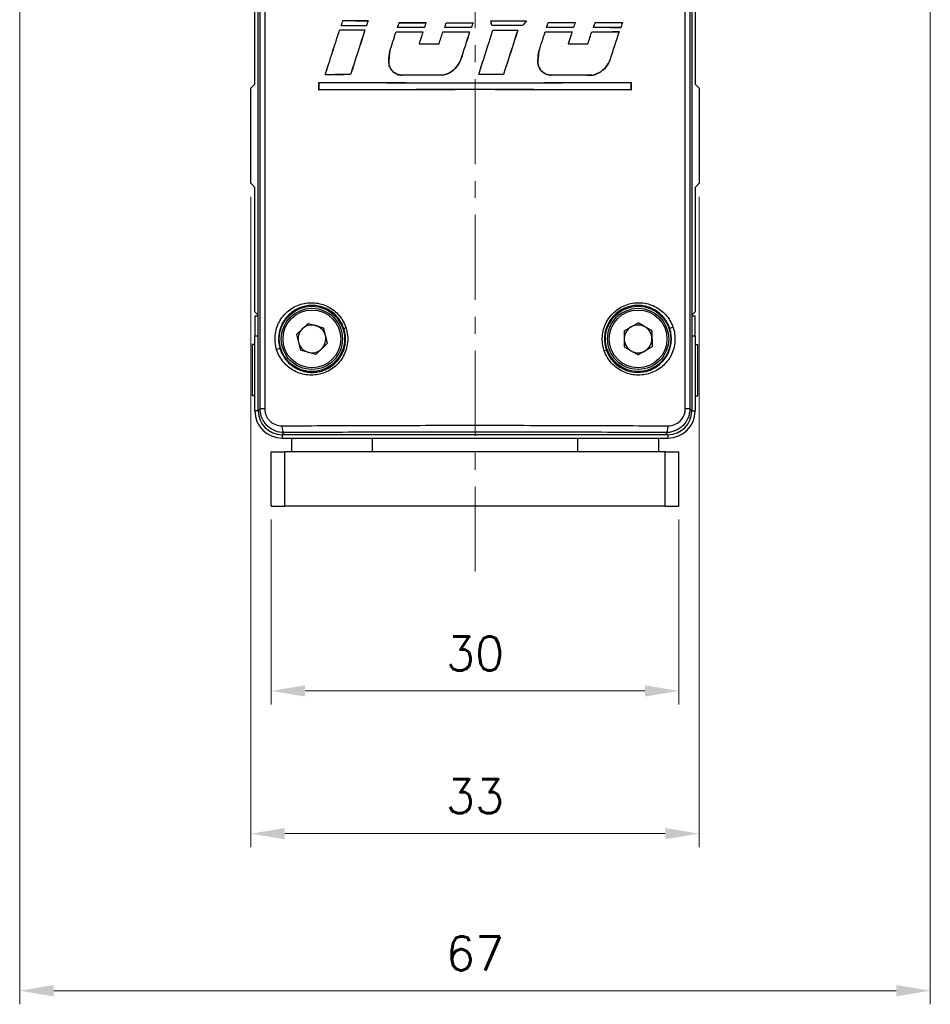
# Model space of a CAD drawing. Header units: inches. Extents: x 0 to 5766, y -2164 to 1330.
# Tile 146 of 210: x 4466 to 4533, y -635 to -563. Entities that reach past the tile are written whole.
import ezdxf

# ---------------------------------------------------------------- set-up
doc = ezdxf.new("R2010")
doc.units = ezdxf.units.IN
doc.header["$MEASUREMENT"] = 0
doc.linetypes.add('CENTER', pattern=[2, 1.25, -0.25, 0.25, -0.25])
for name, color, linetype, lineweight in [('AM_5', 3, 'Continuous', 15), ('AM_7', 4, 'CENTER', 15), ('可見 (ISO)', 7, 'Continuous', 25), ('窄部可見 (ISO)', 7, 'Continuous', 25)]:
    doc.layers.add(name, color=color, linetype=linetype, lineweight=lineweight)
doc.styles.add('尺寸標註', font='romans.shx', dxfattribs={"bigfont": 'CHINESET.SHX'})
doc.dimstyles.new('CNS1$0', dxfattribs={"dimtxt": 2.5, "dimasz": 2.5, "dimexe": 1, "dimexo": 1, "dimgap": 1.5, "dimtad": 1, "dimtoh": 1, "dimdec": 1, "dimdsep": 46, "dimtxsty": '尺寸標註', "dimcen": 0, "dimclrd": 2, "dimclre": 2, "dimclrt": 1, "dimadec": 0, "dimazin": 2, "dimtp": 0.1, "dimtm": 0.1, "dimtfac": 0.71, "dimtdec": 1, "dimtmove": 0, "dimatfit": 0, "dimfxl": 0, "dimlwd": 13, "dimlwe": 13, "dimarcsym": 0})

# ---------------------------------------------------------------- blocks, each defined once
blk = doc.blocks.new('*D456')
at = {"layer": 'AM_5', "color": 2, "lineweight": 13}
for p, q in [((4484.47, -599.598), (4484.47, -613.206)), ((4514.47, -599.598), (4514.47, -613.206)), ((4486.97, -612.206), (4511.97, -612.206))]:
    blk.add_line(p, q, dxfattribs=at)
at = {"layer": 'AM_5', "color": 2}
for points in [[(4486.97, -611.789), (4486.97, -612.623), (4484.47, -612.206)], [(4511.97, -611.789), (4511.97, -612.623), (4514.47, -612.206)]]:
    blk.add_solid(points, dxfattribs=at)
at = {"layer": 'Defpoints', "color": 0}
for p in [(4484.47, -598.598), (4514.47, -598.598), (4514.47, -612.206)]:
    blk.add_point(p, dxfattribs=at)
at = {"layer": 'AM_5', "color": 1, "insert": (4499.47, -609.456), "char_height": 2.5, "attachment_point": 5, "style": '尺寸標註'}
blk.add_mtext('30', dxfattribs=at)
blk = doc.blocks.new('*D457')
at = {"layer": 'AM_5', "color": 2, "lineweight": 13}
for p, q in [((4482.97, -575.848), (4482.97, -623.708)), ((4515.97, -575.848), (4515.97, -623.708)), ((4485.47, -622.708), (4513.47, -622.708))]:
    blk.add_line(p, q, dxfattribs=at)
at = {"layer": 'AM_5', "color": 2}
for points in [[(4485.47, -622.292), (4485.47, -623.125), (4482.97, -622.708)], [(4513.47, -622.292), (4513.47, -623.125), (4515.97, -622.708)]]:
    blk.add_solid(points, dxfattribs=at)
at = {"layer": 'Defpoints', "color": 0}
for p in [(4482.97, -574.848), (4515.97, -574.848), (4515.97, -622.708)]:
    blk.add_point(p, dxfattribs=at)
at = {"layer": 'AM_5', "color": 1, "insert": (4499.47, -619.958), "char_height": 2.5, "attachment_point": 5, "style": '尺寸標註'}
blk.add_mtext('33', dxfattribs=at)
blk = doc.blocks.new('*D458')
at = {"layer": 'AM_5', "color": 2, "lineweight": 13}
for p, q in [((4465.97, -529.598), (4465.97, -635.27)), ((4532.97, -529.598), (4532.97, -635.27)), ((4468.47, -634.27), (4530.47, -634.27))]:
    blk.add_line(p, q, dxfattribs=at)
at = {"layer": 'AM_5', "color": 2}
for points in [[(4468.47, -633.853), (4468.47, -634.686), (4465.97, -634.27)], [(4530.47, -633.853), (4530.47, -634.686), (4532.97, -634.27)]]:
    blk.add_solid(points, dxfattribs=at)
at = {"layer": 'Defpoints', "color": 0}
for p in [(4465.97, -528.598), (4532.97, -528.598), (4532.97, -634.27)]:
    blk.add_point(p, dxfattribs=at)
at = {"layer": 'AM_5', "color": 1, "insert": (4499.47, -631.52), "char_height": 2.5, "attachment_point": 5, "style": '尺寸標註'}
blk.add_mtext('67', dxfattribs=at)

msp = doc.modelspace()

# ---------------------------------------------------------------- linework, layer by layer
at = {"layer": 'AM_7', "ltscale": 5}
msp.add_line((4499.47, -497.177), (4499.47, -603.708), dxfattribs=at)
at = {"layer": '可見 (ISO)'}
for p, q in [((4483.52, -591.598), (4483.52, -534.148)), ((4515.42, -534.148), (4515.42, -591.598)), ((4483.27, -567.548), (4483.27, -541.22)), ((4515.67, -541.22), (4515.67, -567.548)), ((4489.752, -562.871), (4489.755, -562.874)), ((4491.605, -562.877), (4491.6, -562.88)), ((4493.884, -563.02), (4493.886, -563.024)), ((4495.861, -563.024), (4495.856, -563.027)), ((4497.353, -563.025), (4497.355, -563.029)), ((4499.323, -563.026), (4499.318, -563.03)), ((4500.634, -562.888), (4500.638, -562.892)), ((4503.261, -562.886), (4503.254, -562.89)), ((4504.849, -563.021), (4504.852, -563.024)), ((4506.837, -563.016), (4506.832, -563.019)), ((4508.308, -563.011), (4508.31, -563.015)), ((4510.32, -563.003), (4510.315, -563.007)), ((4489.513, -563.549), (4489.516, -563.552)), ((4489.627, -563.254), (4489.632, -563.251)), ((4491.371, -563.555), (4491.367, -563.559)), ((4491.485, -563.248), (4491.482, -563.244)), ((4493.663, -563.699), (4493.665, -563.702)), ((4493.767, -563.379), (4493.772, -563.376)), ((4495.641, -563.703), (4495.636, -563.706)), ((4495.747, -563.375), (4495.744, -563.372)), ((4497.106, -563.704), (4497.108, -563.708)), ((4497.24, -563.374), (4497.244, -563.37)), ((4499.076, -563.705), (4499.071, -563.709)), ((4499.21, -563.373), (4499.208, -563.369)), ((4500.705, -563.236), (4500.708, -563.232)), ((4500.791, -563.568), (4500.794, -563.571)), ((4502.621, -563.566), (4502.616, -563.57)), ((4502.971, -563.238), (4502.969, -563.234)), ((4504.629, -563.7), (4504.631, -563.704)), ((4504.733, -563.378), (4504.738, -563.375)), ((4506.616, -563.696), (4506.611, -563.699)), ((4506.717, -563.383), (4506.715, -563.379)), ((4508.062, -563.691), (4508.064, -563.695)), ((4508.186, -563.387), (4508.191, -563.384)), ((4510.071, -563.684), (4510.066, -563.687)), ((4510.192, -563.395), (4510.189, -563.391)), ((4493.204, -565.122), (4493.207, -565.123)), ((4495.356, -564.581), (4495.351, -564.585)), ((4496.82, -564.583), (4496.823, -564.587)), ((4504.172, -565.123), (4504.176, -565.123)), ((4506.329, -564.575), (4506.324, -564.579)), ((4507.777, -564.571), (4507.779, -564.575)), ((4493.128, -565.783), (4493.132, -565.783)), ((4498.406, -565.788), (4498.403, -565.787)), ((4504.097, -565.783), (4504.101, -565.784)), ((4509.389, -565.794), (4509.386, -565.793)), ((4488.444, -566.857), (4488.449, -566.854)), ((4490.315, -566.85), (4490.313, -566.847)), ((4497.106, -566.889), (4497.106, -566.885)), ((4499.741, -566.834), (4499.746, -566.83)), ((4501.569, -566.835), (4501.566, -566.831)), ((4508.072, -566.902), (4508.072, -566.898)), ((4482.97, -567.848), (4483.27, -567.548)), ((4482.97, -574.848), (4482.97, -567.848)), ((4487.983, -567.419), (4487.987, -567.422)), ((4487.983, -567.98), (4487.983, -567.419)), ((4487.983, -567.98), (4487.987, -567.977)), ((4487.987, -567.422), (4487.987, -567.977)), ((4510.956, -567.419), (4510.953, -567.422)), ((4510.953, -567.977), (4510.953, -567.422)), ((4510.956, -567.98), (4510.953, -567.977)), ((4510.956, -567.419), (4510.956, -567.98)), ((4515.67, -567.548), (4515.97, -567.848)), ((4515.97, -567.848), (4515.97, -574.848)), ((4483.27, -575.148), (4482.97, -574.848)), ((4483.27, -584.298), (4483.27, -575.148)), ((4515.97, -574.848), (4515.67, -575.148)), ((4515.67, -575.148), (4515.67, -584.298)), ((4483.52, -584.548), (4483.27, -584.298)), ((4483.27, -584.598), (4483.27, -586.098)), ((4483.27, -584.598), (4483.52, -584.598)), ((4485.37, -584.598), (4485.37, -584.598)), ((4485.699, -584.598), (4485.699, -584.598)), ((4515.67, -584.298), (4515.42, -584.548)), ((4515.42, -584.598), (4515.67, -584.598)), ((4515.67, -586.098), (4515.67, -584.598)), ((4486.334, -585.974), (4487.183, -585.153)), ((4487.183, -585.153), (4488.318, -585.477)), ((4488.605, -586.622), (4488.318, -585.477)), ((4510.446, -585.709), (4511.468, -585.117)), ((4512.491, -585.706), (4511.468, -585.117)), ((4483.27, -591.598), (4483.27, -586.098)), ((4486.334, -585.974), (4486.621, -587.119)), ((4510.446, -585.709), (4510.448, -586.89)), ((4512.491, -585.706), (4512.493, -586.887)), ((4515.67, -586.098), (4515.67, -591.598)), ((4483.07, -586.698), (4483.07, -590.498)), ((4483.27, -586.698), (4483.07, -586.698)), ((4487.757, -587.443), (4488.605, -586.622)), ((4510.448, -586.89), (4511.471, -587.479)), ((4512.493, -586.887), (4511.471, -587.479)), ((4515.67, -586.698), (4515.87, -586.698)), ((4515.87, -590.498), (4515.87, -586.698)), ((4487.757, -587.443), (4486.621, -587.119)), ((4483.27, -590.498), (4483.07, -590.498)), ((4515.67, -590.498), (4515.87, -590.498)), ((4513.67, -593.348), (4485.269, -593.348)), ((4485.27, -593.598), (4513.67, -593.598)), ((4485.97, -593.598), (4485.97, -594.598)), ((4491.92, -594.598), (4491.92, -593.598)), ((4507.02, -593.598), (4507.02, -594.598)), ((4512.97, -593.598), (4512.97, -594.598)), ((4484.47, -594.598), (4485.47, -594.598)), ((4484.47, -598.598), (4484.47, -594.598)), ((4513.47, -594.598), (4485.47, -594.598)), ((4513.47, -594.598), (4514.47, -594.598)), ((4514.47, -598.598), (4514.47, -594.598)), ((4484.47, -598.598), (4485.47, -598.598)), ((4513.47, -598.598), (4485.47, -598.598)), ((4513.47, -598.598), (4514.47, -598.598))]:
    msp.add_line(p, q, dxfattribs=at)
for centre, radius in [((4487.47, -586.298), 2.4), ((4487.47, -586.298), 2.25), ((4511.47, -586.298), 2.4), ((4511.47, -586.298), 2.25)]:
    msp.add_circle(centre, radius, dxfattribs=at)
for centre, radius, start, end in [((4486.97, -582.098), 2.25, 304.43839, 304.44342), ((4486.97, -582.098), 2.5, 308.24153, 308.24221), ((4511.97, -582.098), 2.5, 231.75781, 231.75846), ((4511.97, -582.098), 2.25, 290.5104, 290.51128), ((4487.47, -586.298), 1.022, 74.07118, 134.07118), ((4487.47, -586.298), 1.022, 14.07118, 74.07118), ((4511.47, -586.298), 1.022, 120.0782, 180.0782), ((4511.47, -586.298), 1.022, 60.0782, 120.0782), ((4511.47, -586.298), 1.022, 0.0782, 60.0782), ((4487.47, -586.298), 1.022, 134.07118, 194.07118), ((4487.47, -586.298), 1.022, 314.07118, 14.07118), ((4487.47, -586.298), 1.022, 194.07118, 254.07118), ((4511.47, -586.298), 1.022, 180.0782, 240.0782), ((4511.47, -586.298), 1.022, 300.0782, 0.0782), ((4487.47, -586.298), 1.022, 254.07118, 314.07118), ((4511.47, -586.298), 1.022, 240.0782, 300.0782), ((4485.27, -591.598), 2, 180, 270), ((4513.67, -591.598), 2, 270, 0)]:
    msp.add_arc(centre, radius, start, end, dxfattribs=at)
for centre, major_axis, ratio, start_param, end_param in [((4499.469, -530.41), (45.742, 140.956), 0.005388, 4.478967, 4.481765), ((4499.469, -530.409), (45.943, 141.575), 0.005388, 4.480032, 4.482765), ((4499.47, -562.09), (45.744, 0), 0.017452, 4.498325, 4.539593), ((4499.47, -562.09), (-45.944, 0), 0.017452, 1.357737, 1.398653), ((4499.471, -541.193), (45.946, 141.587), 0.005388, 1.726322, 1.728923), ((4499.471, -541.193), (45.747, 140.973), 0.005388, 1.726977, 1.72964), ((4499.47, -543.245), (45.743, 140.96), 0.005388, 4.57081, 4.573382), ((4499.47, -543.245), (45.943, 141.577), 0.005388, 4.571463, 4.573973), ((4499.47, -562.228), (45.743, 0), 0.017452, 4.589963, 4.63341), ((4499.47, -562.228), (-45.943, 0), 0.017452, 1.448962, 1.492057), ((4499.47, -554.484), (45.943, 141.577), 0.005388, 1.632922, 1.635362), ((4499.469, -554.485), (45.742, 140.956), 0.005388, 1.633159, 1.63566), ((4499.47, -553.919), (45.747, 140.972), 0.005388, 4.647018, 4.649495), ((4499.47, -553.92), (45.945, 141.582), 0.005388, 4.647338, 4.649755), ((4499.47, -562.228), (45.743, 0), 0.017452, 4.666094, 4.709179), ((4499.47, -562.228), (-45.943, 0), 0.017452, 1.524759, 1.567496), ((4499.47, -565.16), (45.944, 141.578), 0.005388, 1.557495, 1.559895), ((4499.47, -565.16), (45.743, 140.96), 0.005388, 1.557405, 1.559865), ((4499.47, -562.09), (45.743, 0), 0.017452, 4.73784, 4.795367), ((4499.47, -561.194), (45.738, -222.221), 0.003518, 1.560883, 1.562445), ((4499.47, -562.09), (-45.943, 0), 0.017452, 1.59623, 1.65325), ((4499.469, -561.192), (45.962, -223.309), 0.00352, 1.560934, 1.562457), ((4499.47, -568.742), (45.946, 55.808), 0.011094, 1.47488, 1.48109), ((4501.001, -568.706), (-71.317, -86.598), 0.017452, 4.659508, 4.663578), ((4499.469, -577.026), (45.747, 140.973), 0.005388, 4.811103, 4.813651), ((4499.469, -577.025), (45.946, 141.586), 0.005388, 4.810702, 4.813189), ((4499.47, -562.228), (45.743, 0), 0.017452, 4.830263, 4.87415), ((4499.47, -562.228), (-45.943, 0), 0.017452, 1.68821, 1.731739), ((4499.47, -588.264), (45.944, 141.578), 0.005388, 1.393277, 1.395861), ((4499.469, -588.266), (45.746, 140.968), 0.005388, 1.392452, 1.395099), ((4499.469, -587.702), (45.746, 140.968), 0.005388, 4.887488, 4.890199), ((4499.472, -587.694), (45.938, 141.56), 0.005387, 4.886722, 4.889371), ((4499.47, -562.228), (45.744, 0), 0.017452, 4.906822, 4.951859), ((4499.47, -562.228), (-45.944, 0), 0.017452, 1.76443, 1.809093), ((4499.47, -598.939), (45.943, 141.575), 0.005388, 1.315939, 1.318746), ((4499.469, -598.942), (45.745, 140.965), 0.005388, 1.314755, 1.317628), ((4499.47, -530.054), (-45.744, -142.233), 0.005344, 1.310785, 1.334792), ((4499.47, -530.054), (-45.944, -142.854), 0.005344, 1.311977, 1.335821), ((4499.47, -562.77), (45.744, 0), 0.017452, 4.492968, 4.534412), ((4499.47, -562.77), (-45.944, 0), 0.017452, 1.352404, 1.393495), ((4499.47, -564.034), (-45.744, 0), 0.017452, 4.887848, 4.92925), ((4499.47, -564.034), (45.944, 0), 0.017452, 1.745541, 1.786589), ((4507.058, -541.582), (144.238, 448.348), 0.017452, 1.625447, 1.63279), ((4507.02, -541.587), (-143.559, -446.239), 0.017452, 4.767252, 4.774645), ((4491.495, -543.497), (144.878, 450.339), 0.017452, 4.669968, 4.673131), ((4491.46, -543.494), (-145.55, -452.428), 0.017452, 1.528587, 1.531729), ((4499.47, -562.907), (45.743, 0), 0.017452, 4.585094, 4.628584), ((4499.47, -562.907), (-45.943, 0), 0.017452, 1.444115, 1.487251), ((4499.47, -564.171), (-45.743, 0), 0.017452, 4.793869, 4.837387), ((4499.47, -564.171), (45.943, 0), 0.017452, 1.651976, 1.695141), ((4507.405, -554.525), (147.931, 455.72), 0.017452, 1.596609, 1.598538), ((4507.37, -554.525), (-147.28, -453.713), 0.017452, 4.738283, 4.740219), ((4491.548, -553.889), (147.149, 453.311), 0.017452, 4.694461, 4.6964), ((4491.513, -553.888), (-147.801, -455.32), 0.017452, 1.552964, 1.554894), ((4499.47, -562.907), (45.743, 0), 0.017452, 4.660689, 4.703778), ((4499.47, -562.907), (-45.943, 0), 0.017452, 1.519377, 1.562119), ((4499.47, -564.171), (-45.743, 0), 0.017452, 4.718059, 4.761162), ((4499.47, -564.171), (45.943, 0), 0.017452, 1.576497, 1.619252), ((4507.612, -565.089), (150.083, 466.516), 0.017452, 1.573454, 1.577908), ((4507.576, -565.089), (-149.429, -464.485), 0.017452, 4.715026, 4.71951), ((4491.363, -565.069), (149.428, 464.48), 0.017452, 4.714204, 4.721236), ((4491.328, -565.069), (-150.081, -466.511), 0.017452, 1.572635, 1.579622), ((4499.47, -564.034), (-45.743, 0), 0.017452, 4.635776, 4.685375), ((4499.47, -564.034), (45.943, 0), 0.017452, 1.494553, 1.543838), ((4499.47, -562.77), (45.743, 0), 0.017452, 4.741284, 4.78134), ((4499.47, -562.77), (-45.943, 0), 0.017452, 1.599621, 1.639342), ((4507.56, -575.909), (148.924, 462.915), 0.017452, 1.549753, 1.556801), ((4507.524, -575.908), (-148.266, -460.869), 0.017452, 4.691221, 4.698315), ((4491.49, -577.054), (147.806, 459.439), 0.017452, 4.743975, 4.747071), ((4491.454, -577.054), (-148.467, -461.493), 0.017452, 1.602266, 1.605344), ((4499.47, -562.907), (45.743, 0), 0.017452, 4.825414, 4.869249), ((4499.47, -562.907), (-45.943, 0), 0.017452, 1.683384, 1.72686), ((4499.47, -564.171), (-45.743, 0), 0.017452, 4.553276, 4.597064), ((4499.47, -564.171), (45.943, 0), 0.017452, 1.412438, 1.45587), ((4507.333, -587.63), (143.043, 440.663), 0.017452, 1.522128, 1.524128), ((4507.299, -587.625), (-142.369, -438.584), 0.017452, 4.663468, 4.665477), ((4492.022, -587.029), (142.673, 439.523), 0.017452, 4.769172, 4.771177), ((4491.983, -587.034), (-143.347, -441.598), 0.017452, 1.627343, 1.629338), ((4499.47, -562.907), (45.744, 0), 0.017452, 4.901339, 4.946269), ((4499.47, -562.907), (-45.944, 0), 0.017452, 1.758971, 1.803529), ((4499.47, -564.171), (-45.744, 0), 0.017452, 4.475792, 4.520667), ((4499.47, -564.171), (45.944, 0), 0.017452, 1.335307, 1.379812), ((4507.495, -597.36), (138.388, 430.163), 0.017452, 1.498052, 1.502962), ((4507.462, -597.344), (-137.684, -427.975), 0.017452, 4.639273, 4.644219), ((4499.47, -563.786), (-45.943, 0), 0.017452, 1.48103, 1.513152), ((4499.47, -563.786), (45.743, 0), 0.017452, 4.622335, 4.654437), ((4499.47, -563.786), (-45.944, 0), 0.017452, 1.720553, 1.752668), ((4499.47, -563.786), (45.744, 0), 0.017452, 4.862913, 4.895007), ((4499.47, -567.632), (-45.744, 0), 0.017452, 4.913878, 4.955821), ((4499.47, -567.632), (45.944, 0), 0.017452, 1.771454, 1.813036), ((4499.47, -567.686), (45.943, 0), 0.017452, 1.622277, 1.687601), ((4499.47, -567.686), (-45.743, 0), 0.017452, 4.764087, 4.829706), ((4499.47, -567.632), (-45.743, 0), 0.017452, 4.666489, 4.706462), ((4499.47, -567.632), (45.943, 0), 0.017452, 1.525152, 1.564791), ((4499.47, -567.686), (45.944, 0), 0.017452, 1.382444, 1.448358), ((4499.47, -567.686), (-45.744, 0), 0.017452, 4.523196, 4.589413), ((4499.47, -566.646), (45.743, 0), 0.017452, 4.45856, 4.966217), ((4499.47, -568.753), (-45.743, 0), 0.017452, 4.45856, 4.966217), ((4499.47, -566.646), (-45.95, 0), 0.017455, 1.318216, 1.823376), ((4499.47, -568.753), (45.95, 0), 0.017455, 1.318216, 1.823376), ((4485.27, -591.598), (1.238, 1.238), 0.999695, 2.356347, 3.926839), ((4513.669, -591.598), (-1.238, 1.238), 0.999695, 2.356347, 3.926839)]:
    msp.add_ellipse(centre, major_axis=major_axis, ratio=ratio, start_param=start_param, end_param=end_param, dxfattribs=at)
for points in [[(4493.128, -565.783), (4493.142, -565.564), (4493.168, -565.343), (4493.204, -565.122)], [(4493.207, -565.123), (4493.171, -565.344), (4493.145, -565.565), (4493.132, -565.783)], [(4504.097, -565.783), (4504.111, -565.565), (4504.136, -565.344), (4504.172, -565.123)], [(4504.176, -565.123), (4504.14, -565.344), (4504.114, -565.565), (4504.101, -565.784)]]:
    msp.add_open_spline(points, degree=3, dxfattribs=at)
for points, knots in [([(4493.128, -565.783), (4493.123, -565.824), (4493.121, -565.866), (4493.121, -566.03), (4493.146, -566.162), (4493.246, -566.406), (4493.322, -566.516), (4493.498, -566.692), (4493.609, -566.768), (4493.853, -566.869), (4493.986, -566.893), (4494.112, -566.893), (4494.114, -566.893), (4494.116, -566.893)], [-0.3106286, -0.3106286, -0.3106286, -0.3106286, -0.2985275, -0.2985275, -0.2612771, -0.2612771, -0.2240267, -0.2240267, -0.1865013, -0.1865013, -0.148976, -0.148976, -0.1484135, -0.1484135, -0.1484135, -0.1484135]), ([(4494.116, -566.889), (4494.114, -566.889), (4494.112, -566.889), (4493.986, -566.89), (4493.854, -566.865), (4493.611, -566.765), (4493.5, -566.689), (4493.325, -566.514), (4493.249, -566.404), (4493.149, -566.161), (4493.124, -566.03), (4493.124, -565.906), (4493.124, -565.866), (4493.127, -565.825), (4493.132, -565.783)], [0.4453362, 0.4453362, 0.4453362, 0.4453362, 0.4458977, 0.4458977, 0.4832863, 0.4832863, 0.520675, 0.520675, 0.5577925, 0.5577925, 0.59491, 0.59491, 0.59491, 0.6069789, 0.6069789, 0.6069789, 0.6069789]), ([(4497.106, -566.885), (4497.219, -566.862), (4497.332, -566.829), (4497.654, -566.695), (4497.85, -566.561), (4498.158, -566.252), (4498.292, -566.057), (4498.388, -565.824), (4498.396, -565.806), (4498.403, -565.787)], [-0.7547784, -0.7547784, -0.7547784, -0.7547784, -0.7217015, -0.7217015, -0.65609, -0.65609, -0.5905844, -0.5905844, -0.5849967, -0.5849967, -0.5849967, -0.5849967]), ([(4498.406, -565.788), (4498.399, -565.807), (4498.392, -565.825), (4498.295, -566.058), (4498.161, -566.254), (4497.852, -566.564), (4497.656, -566.698), (4497.333, -566.832), (4497.219, -566.866), (4497.106, -566.889)], [0.0600303, 0.0600303, 0.0600303, 0.0600303, 0.065637, 0.065637, 0.1312739, 0.1312739, 0.1970178, 0.1970178, 0.2301933, 0.2301933, 0.2301933, 0.2301933]), ([(4504.097, -565.783), (4504.092, -565.825), (4504.09, -565.866), (4504.09, -566.03), (4504.114, -566.162), (4504.215, -566.404), (4504.29, -566.515), (4504.465, -566.691), (4504.576, -566.767), (4504.819, -566.868), (4504.951, -566.893), (4505.077, -566.893), (4505.079, -566.893), (4505.081, -566.893)], [-0.3108484, -0.3108484, -0.3108484, -0.3108484, -0.2987826, -0.2987826, -0.2616698, -0.2616698, -0.224557, -0.224557, -0.187125, -0.187125, -0.1496929, -0.1496929, -0.1491299, -0.1491299, -0.1491299, -0.1491299]), ([(4505.081, -566.89), (4505.079, -566.89), (4505.077, -566.89), (4504.952, -566.89), (4504.82, -566.865), (4504.578, -566.764), (4504.467, -566.688), (4504.293, -566.513), (4504.218, -566.402), (4504.118, -566.161), (4504.093, -566.029), (4504.093, -565.906), (4504.093, -565.866), (4504.096, -565.825), (4504.101, -565.784)], [0.4462988, 0.4462988, 0.4462988, 0.4462988, 0.4468607, 0.4468607, 0.4841574, 0.4841574, 0.5214541, 0.5214541, 0.5584352, 0.5584352, 0.5954163, 0.5954163, 0.5954163, 0.6074502, 0.6074502, 0.6074502, 0.6074502]), ([(4508.072, -566.898), (4508.188, -566.876), (4508.303, -566.842), (4508.631, -566.707), (4508.829, -566.571), (4509.14, -566.259), (4509.275, -566.063), (4509.372, -565.83), (4509.379, -565.812), (4509.386, -565.793)], [-0.7666931, -0.7666931, -0.7666931, -0.7666931, -0.7323964, -0.7323964, -0.6649503, -0.6649503, -0.5987622, -0.5987622, -0.5932187, -0.5932187, -0.5932187, -0.5932187]), ([(4509.389, -565.794), (4509.382, -565.813), (4509.375, -565.831), (4509.278, -566.065), (4509.143, -566.261), (4508.831, -566.574), (4508.633, -566.71), (4508.304, -566.845), (4508.188, -566.879), (4508.072, -566.902)], [0.0607615, 0.0607615, 0.0607615, 0.0607615, 0.066323, 0.066323, 0.132646, 0.132646, 0.2002419, 0.2002419, 0.2346492, 0.2346492, 0.2346492, 0.2346492])]:
    msp.add_open_spline(points, degree=3, knots=knots, dxfattribs=at)
at = {"layer": '窄部可見 (ISO)'}
for p, q in [((4483.665, -591.453), (4483.665, -534.294)), ((4483.996, -534.294), (4483.996, -591.453)), ((4514.943, -591.453), (4514.943, -534.294)), ((4515.274, -534.294), (4515.274, -591.453)), ((4494.116, -566.893), (4494.116, -566.889)), ((4505.081, -566.893), (4505.081, -566.89)), ((4483.52, -586.098), (4483.27, -586.098)), ((4515.67, -586.098), (4515.42, -586.098)), ((4483.52, -591.598), (4483.27, -591.598)), ((4483.52, -591.598), (4483.665, -591.453)), ((4483.996, -591.453), (4483.665, -591.453)), ((4483.671, -591.598), (4483.671, -591.598)), ((4484.005, -591.598), (4484.005, -591.598)), ((4515.274, -591.453), (4514.943, -591.453)), ((4515.268, -591.598), (4515.268, -591.598)), ((4515.274, -591.453), (4515.42, -591.598)), ((4515.42, -591.598), (4515.67, -591.598)), ((4485.423, -593.195), (4485.269, -593.348)), ((4485.27, -593.348), (4485.27, -593.598)), ((4513.67, -593.348), (4513.517, -593.195)), ((4513.67, -593.189), (4513.67, -593.189)), ((4513.67, -593.348), (4513.67, -593.598)), ((4485.47, -598.598), (4485.47, -594.598)), ((4513.47, -598.598), (4513.47, -594.598))]:
    msp.add_line(p, q, dxfattribs=at)
for centre in [(4487.47, -586.298), (4511.47, -586.298)]:
    msp.add_circle(centre, 2.125, dxfattribs=at)
for centre, start, end in [((4486.97, -582.098), 301.59993, 301.60569), ((4511.97, -582.098), 287.67171, 287.67206)]:
    msp.add_arc(centre, 2.125, start, end, dxfattribs=at)
for centre, major_axis, ratio, start_param, end_param in [((4490.025, -585.505), (-0.191, -0.059), 0.062926, 4.911673, 6.265697), ((4513.973, -585.426), (-0.189, -0.065), 0.109215, 0.017558, 1.876428), ((4484.94, -587.09), (0.191, 0.059), 0.099527, 0.01754, 1.880288), ((4508.941, -587.171), (0.189, 0.065), 0.069409, 4.910151, 6.26569), ((4485.423, -592.695), (0.003, -0.5), 0.310429, 4.710619, 6.264825), ((4513.517, -592.695), (-0.003, -0.5), 0.310429, 0.01836, 1.572566)]:
    msp.add_ellipse(centre, major_axis=major_axis, ratio=ratio, start_param=start_param, end_param=end_param, dxfattribs=at)
for points, knots in [([(4484.876, -587.09), (4484.823, -586.921), (4484.787, -586.748), (4484.769, -586.571), (4484.751, -586.394), (4484.751, -586.214), (4484.768, -586.038), (4484.785, -585.861), (4484.82, -585.688), (4484.872, -585.519), (4484.924, -585.35), (4484.993, -585.185), (4485.077, -585.031), (4485.16, -584.877), (4485.259, -584.732), (4485.371, -584.597), (4485.483, -584.462), (4485.607, -584.341), (4485.74, -584.232), (4485.874, -584.124), (4486.021, -584.027), (4486.173, -583.946), (4486.324, -583.866), (4486.483, -583.8), (4486.647, -583.75), (4486.811, -583.7), (4486.982, -583.666), (4487.152, -583.648), (4487.322, -583.63), (4487.494, -583.629), (4487.666, -583.644), (4488.012, -583.675), (4488.346, -583.771), (4488.658, -583.931), (4488.814, -584.012), (4488.96, -584.106), (4489.097, -584.214), (4489.233, -584.323), (4489.361, -584.447), (4489.475, -584.581), (4489.589, -584.716), (4489.688, -584.86), (4489.774, -585.015), (4489.859, -585.169), (4489.93, -585.335), (4489.983, -585.505)], [0.016662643, 0.016662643, 0.016662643, 0.016662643, 0.017195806, 0.017195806, 0.017195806, 0.017729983, 0.017729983, 0.017729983, 0.018267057, 0.018267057, 0.018267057, 0.018804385, 0.018804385, 0.018804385, 0.019342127, 0.019342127, 0.019342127, 0.019880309, 0.019880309, 0.019880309, 0.02041893, 0.02041893, 0.02041893, 0.020957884, 0.020957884, 0.020957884, 0.021497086, 0.021497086, 0.021497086, 0.022036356, 0.022036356, 0.022036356, 0.023114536, 0.023114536, 0.023114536, 0.023653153, 0.023653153, 0.023653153, 0.024190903, 0.024190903, 0.024190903, 0.024728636, 0.024728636, 0.024728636, 0.025266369, 0.025266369, 0.025266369, 0.025266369]), ([(4489.834, -585.564), (4489.789, -585.422), (4489.731, -585.282), (4489.593, -585.02), (4489.513, -584.896), (4489.332, -584.664), (4489.23, -584.555), (4489.011, -584.36), (4488.894, -584.273), (4488.646, -584.121), (4488.514, -584.056), (4488.245, -583.95), (4488.108, -583.91), (4487.826, -583.853), (4487.681, -583.837), (4487.395, -583.831), (4487.253, -583.84), (4486.972, -583.883), (4486.831, -583.917), (4486.56, -584.008), (4486.43, -584.065), (4486.178, -584.203), (4486.057, -584.283), (4485.832, -584.463), (4485.727, -584.563), (4485.535, -584.782), (4485.448, -584.901), (4485.297, -585.152), (4485.233, -585.284), (4485.074, -585.703), (4485.019, -585.997), (4485.019, -586.298)], [0.008449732, 0.008449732, 0.008449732, 0.008449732, 0.008899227, 0.008899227, 0.009348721, 0.009348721, 0.009798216, 0.009798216, 0.01024771, 0.01024771, 0.010697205, 0.010697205, 0.011146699, 0.011146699, 0.011596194, 0.011596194, 0.012045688, 0.012045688, 0.012495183, 0.012495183, 0.012944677, 0.012944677, 0.013394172, 0.013394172, 0.013843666, 0.013843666, 0.014293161, 0.014293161, 0.014742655, 0.014742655, 0.015641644, 0.015641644, 0.015641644, 0.015641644]), ([(4508.982, -587.171), (4508.924, -587.001), (4508.882, -586.828), (4508.835, -586.473), (4508.829, -586.292), (4508.854, -585.937), (4508.883, -585.762), (4508.978, -585.42), (4509.043, -585.252), (4509.283, -584.78), (4509.508, -584.497), (4509.907, -584.158), (4510.053, -584.057), (4510.357, -583.888), (4510.515, -583.819), (4510.844, -583.712), (4511.015, -583.674), (4511.355, -583.633), (4511.526, -583.628), (4512.042, -583.664), (4512.375, -583.754), (4512.841, -583.981), (4512.987, -584.07), (4513.261, -584.277), (4513.39, -584.396), (4513.623, -584.655), (4513.725, -584.795), (4513.903, -585.096), (4513.979, -585.259), (4514.037, -585.426)], [0.016614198, 0.016614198, 0.016614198, 0.016614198, 0.01715223, 0.01715223, 0.017690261, 0.017690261, 0.018228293, 0.018228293, 0.018766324, 0.018766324, 0.019842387, 0.019842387, 0.020380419, 0.020380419, 0.02091845, 0.02091845, 0.021456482, 0.021456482, 0.021994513, 0.021994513, 0.023070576, 0.023070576, 0.023608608, 0.023608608, 0.024146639, 0.024146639, 0.024684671, 0.024684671, 0.025222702, 0.025222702, 0.025222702, 0.025222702]), ([(4513.785, -585.492), (4513.736, -585.353), (4513.675, -585.218), (4513.533, -584.964), (4513.452, -584.846), (4513.27, -584.623), (4513.168, -584.519), (4512.951, -584.334), (4512.836, -584.251), (4512.593, -584.107), (4512.463, -584.044), (4512.199, -583.944), (4512.064, -583.905), (4511.787, -583.852), (4511.644, -583.837), (4511.361, -583.831), (4511.221, -583.841), (4510.94, -583.884), (4510.8, -583.919), (4510.529, -584.011), (4510.398, -584.068), (4510.146, -584.207), (4510.024, -584.288), (4509.799, -584.47), (4509.695, -584.57), (4509.503, -584.79), (4509.416, -584.91), (4509.267, -585.161), (4509.203, -585.293), (4509.099, -585.57), (4509.06, -585.713), (4509.007, -586.002), (4508.994, -586.149), (4508.994, -586.298)], [0.008491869, 0.008491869, 0.008491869, 0.008491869, 0.008936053, 0.008936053, 0.009380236, 0.009380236, 0.00982442, 0.00982442, 0.010268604, 0.010268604, 0.010712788, 0.010712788, 0.011156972, 0.011156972, 0.011601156, 0.011601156, 0.01204534, 0.01204534, 0.012489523, 0.012489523, 0.012933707, 0.012933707, 0.013377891, 0.013377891, 0.013822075, 0.013822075, 0.014266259, 0.014266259, 0.014710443, 0.014710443, 0.015154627, 0.015154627, 0.015598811, 0.015598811, 0.015598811, 0.015598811]), ([(4489.983, -585.505), (4490.037, -585.675), (4490.073, -585.852), (4490.109, -586.206), (4490.109, -586.383), (4490.074, -586.739), (4490.038, -586.914), (4489.933, -587.252), (4489.863, -587.418), (4489.693, -587.729), (4489.593, -587.874), (4489.367, -588.144), (4489.239, -588.268), (4488.966, -588.486), (4488.82, -588.581), (4488.509, -588.742), (4488.347, -588.807), (4488.017, -588.903), (4487.846, -588.936), (4487.502, -588.967), (4487.331, -588.966), (4486.991, -588.932), (4486.82, -588.898), (4486.492, -588.799), (4486.334, -588.735), (4486.03, -588.575), (4485.884, -588.479), (4485.615, -588.263), (4485.492, -588.143), (4485.267, -587.875), (4485.167, -587.729), (4484.999, -587.423), (4484.929, -587.261), (4484.876, -587.09)], [0.008052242, 0.008052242, 0.008052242, 0.008052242, 0.008590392, 0.008590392, 0.009128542, 0.009128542, 0.009666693, 0.009666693, 0.010204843, 0.010204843, 0.010742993, 0.010742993, 0.011281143, 0.011281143, 0.011819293, 0.011819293, 0.012357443, 0.012357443, 0.012895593, 0.012895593, 0.013433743, 0.013433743, 0.013971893, 0.013971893, 0.014510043, 0.014510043, 0.015048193, 0.015048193, 0.015586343, 0.015586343, 0.016124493, 0.016124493, 0.016662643, 0.016662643, 0.016662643, 0.016662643]), ([(4514.037, -585.426), (4514.095, -585.594), (4514.137, -585.769), (4514.184, -586.122), (4514.19, -586.299), (4514.166, -586.655), (4514.136, -586.832), (4514.042, -587.173), (4513.978, -587.339), (4513.819, -587.655), (4513.725, -587.802), (4513.509, -588.076), (4513.387, -588.204), (4512.994, -588.541), (4512.688, -588.714), (4512.041, -588.932), (4511.693, -588.978), (4511.18, -588.948), (4511.008, -588.921), (4510.673, -588.835), (4510.511, -588.776), (4510.198, -588.627), (4510.046, -588.535), (4509.767, -588.327), (4509.637, -588.209), (4509.402, -587.947), (4509.295, -587.803), (4509.116, -587.5), (4509.041, -587.34), (4508.982, -587.171)], [0.007999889, 0.007999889, 0.007999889, 0.007999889, 0.008538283, 0.008538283, 0.009076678, 0.009076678, 0.009615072, 0.009615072, 0.010153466, 0.010153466, 0.010691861, 0.010691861, 0.011230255, 0.011230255, 0.012307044, 0.012307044, 0.013383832, 0.013383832, 0.013922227, 0.013922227, 0.014460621, 0.014460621, 0.014999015, 0.014999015, 0.01553741, 0.01553741, 0.016075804, 0.016075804, 0.016614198, 0.016614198, 0.016614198, 0.016614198]), ([(4513.92, -586.298), (4513.92, -586.161), (4513.909, -586.026), (4513.863, -585.755), (4513.829, -585.621), (4513.785, -585.492)], [0.0076672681, 0.0076672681, 0.0076672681, 0.0076672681, 0.0080795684, 0.0080795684, 0.0084918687, 0.0084918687, 0.0084918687, 0.0084918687]), ([(4489.946, -586.298), (4489.946, -586.174), (4489.936, -586.051), (4489.918, -585.928), (4489.899, -585.806), (4489.871, -585.683), (4489.834, -585.564)], [0.0077021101, 0.0077021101, 0.0077021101, 0.0077021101, 0.0080759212, 0.0080759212, 0.0080759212, 0.0084497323, 0.0084497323, 0.0084497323, 0.0084497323]), ([(4485.019, -586.298), (4485.019, -586.382), (4485.024, -586.467), (4485.032, -586.551), (4485.036, -586.59), (4485.041, -586.63), (4485.048, -586.67), (4485.066, -586.792), (4485.094, -586.912), (4485.131, -587.031)], [0.015641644, 0.015641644, 0.015641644, 0.015641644, 0.0158933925, 0.0158933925, 0.0158933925, 0.0160132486, 0.0160132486, 0.0160132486, 0.0163848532, 0.0163848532, 0.0163848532, 0.0163848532]), ([(4485.131, -587.031), (4485.18, -587.188), (4485.243, -587.337), (4485.321, -587.479), (4485.383, -587.594), (4485.456, -587.705), (4485.537, -587.809), (4485.555, -587.833), (4485.574, -587.856), (4485.593, -587.879), (4485.697, -588.003), (4485.81, -588.115), (4485.934, -588.214), (4486.011, -588.277), (4486.092, -588.335), (4486.177, -588.388), (4486.228, -588.42), (4486.28, -588.45), (4486.332, -588.477), (4486.472, -588.551), (4486.618, -588.611), (4486.769, -588.657), (4486.834, -588.677), (4486.901, -588.694), (4486.968, -588.708), (4487.057, -588.727), (4487.146, -588.741), (4487.235, -588.75), (4487.392, -588.766), (4487.549, -588.767), (4487.708, -588.752), (4487.746, -588.749), (4487.784, -588.744), (4487.822, -588.739), (4487.943, -588.722), (4488.061, -588.697), (4488.177, -588.663), (4488.199, -588.656), (4488.221, -588.649), (4488.242, -588.642), (4488.372, -588.6), (4488.499, -588.547), (4488.622, -588.483), (4488.629, -588.479), (4488.636, -588.476), (4488.642, -588.472), (4488.771, -588.403), (4488.893, -588.324), (4489.008, -588.233), (4489.014, -588.229), (4489.019, -588.224), (4489.025, -588.219), (4489.133, -588.132), (4489.236, -588.035), (4489.328, -587.93), (4489.343, -587.913), (4489.358, -587.895), (4489.373, -587.878), (4489.453, -587.782), (4489.525, -587.681), (4489.59, -587.574), (4489.609, -587.542), (4489.628, -587.508), (4489.647, -587.475), (4489.699, -587.377), (4489.746, -587.276), (4489.785, -587.173), (4489.804, -587.123), (4489.821, -587.073), (4489.837, -587.022), (4489.865, -586.931), (4489.887, -586.839), (4489.905, -586.744), (4489.917, -586.677), (4489.927, -586.608), (4489.934, -586.539), (4489.942, -586.459), (4489.946, -586.378), (4489.946, -586.298)], [0.000508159, 0.000508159, 0.000508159, 0.000508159, 0.001003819, 0.001003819, 0.001003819, 0.001407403, 0.001407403, 0.001407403, 0.001498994, 0.001498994, 0.001498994, 0.001996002, 0.001996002, 0.001996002, 0.002306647, 0.002306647, 0.002306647, 0.002492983, 0.002492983, 0.002492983, 0.002990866, 0.002990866, 0.002990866, 0.003205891, 0.003205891, 0.003205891, 0.003488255, 0.003488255, 0.003488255, 0.003986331, 0.003986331, 0.003986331, 0.004105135, 0.004105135, 0.004105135, 0.004483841, 0.004483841, 0.004483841, 0.004554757, 0.004554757, 0.004554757, 0.004980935, 0.004980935, 0.004980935, 0.005004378, 0.005004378, 0.005004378, 0.005454, 0.005454, 0.005454, 0.005477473, 0.005477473, 0.005477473, 0.005903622, 0.005903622, 0.005903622, 0.005973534, 0.005973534, 0.005973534, 0.006353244, 0.006353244, 0.006353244, 0.006469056, 0.006469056, 0.006469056, 0.006802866, 0.006802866, 0.006802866, 0.006964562, 0.006964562, 0.006964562, 0.007252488, 0.007252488, 0.007252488, 0.007459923, 0.007459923, 0.007459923, 0.00770211, 0.00770211, 0.00770211, 0.00770211]), ([(4508.994, -586.298), (4508.994, -586.436), (4509.006, -586.573), (4509.051, -586.843), (4509.085, -586.976), (4509.13, -587.105)], [0.0155988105, 0.0155988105, 0.0155988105, 0.0155988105, 0.0160090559, 0.0160090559, 0.0164193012, 0.0164193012, 0.0164193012, 0.0164193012]), ([(4509.13, -587.105), (4509.227, -587.386), (4509.372, -587.642), (4509.559, -587.868), (4509.746, -588.095), (4509.968, -588.282), (4510.218, -588.428), (4510.469, -588.574), (4510.737, -588.672), (4511.019, -588.723), (4511.3, -588.774), (4511.583, -588.776), (4511.864, -588.729), (4512.145, -588.682), (4512.411, -588.588), (4512.66, -588.448), (4512.785, -588.379), (4512.902, -588.299), (4513.013, -588.209), (4513.123, -588.119), (4513.227, -588.018), (4513.321, -587.909), (4513.416, -587.8), (4513.5, -587.683), (4513.574, -587.558), (4513.648, -587.433), (4513.712, -587.3), (4513.763, -587.163), (4513.815, -587.026), (4513.854, -586.885), (4513.88, -586.74), (4513.907, -586.595), (4513.92, -586.445), (4513.92, -586.298)], [0.000560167, 0.000560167, 0.000560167, 0.000560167, 0.001448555, 0.001448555, 0.001448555, 0.002336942, 0.002336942, 0.002336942, 0.00322533, 0.00322533, 0.00322533, 0.004113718, 0.004113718, 0.004113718, 0.005002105, 0.005002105, 0.005002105, 0.005446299, 0.005446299, 0.005446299, 0.005890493, 0.005890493, 0.005890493, 0.006334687, 0.006334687, 0.006334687, 0.00677888, 0.00677888, 0.00677888, 0.007223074, 0.007223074, 0.007223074, 0.007667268, 0.007667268, 0.007667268, 0.007667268]), ([(4485.423, -593.195), (4485.197, -593.196), (4484.976, -593.154), (4484.766, -593.071), (4484.661, -593.029), (4484.561, -592.978), (4484.467, -592.917), (4484.464, -592.915), (4484.461, -592.914), (4484.458, -592.912), (4484.366, -592.852), (4484.279, -592.783), (4484.199, -592.706), (4484.196, -592.703), (4484.193, -592.7), (4484.19, -592.698), (4484.111, -592.62), (4484.04, -592.536), (4483.976, -592.445), (4483.974, -592.442), (4483.972, -592.439), (4483.97, -592.436), (4483.907, -592.344), (4483.851, -592.243), (4483.807, -592.14), (4483.715, -591.926), (4483.665, -591.691), (4483.665, -591.453)], [0, 0, 0, 0, 0.000685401, 0.000685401, 0.000685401, 0.001029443, 0.001029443, 0.001029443, 0.00104043, 0.00104043, 0.00104043, 0.001375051, 0.001375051, 0.001375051, 0.00138724, 0.00138724, 0.00138724, 0.001722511, 0.001722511, 0.001722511, 0.00173405, 0.00173405, 0.00173405, 0.002071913, 0.002071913, 0.002071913, 0.00277448, 0.00277448, 0.00277448, 0.00277448]), ([(4483.996, -591.453), (4483.996, -591.623), (4484.032, -591.791), (4484.099, -591.944), (4484.132, -592.02), (4484.174, -592.094), (4484.221, -592.161), (4484.269, -592.229), (4484.323, -592.291), (4484.382, -592.347), (4484.442, -592.404), (4484.507, -592.455), (4484.576, -592.498), (4484.645, -592.541), (4484.717, -592.578), (4484.793, -592.607), (4484.945, -592.667), (4485.104, -592.696), (4485.267, -592.695)], [0, 0, 0, 0, 0.000509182, 0.000509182, 0.000509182, 0.00076434, 0.00076434, 0.00076434, 0.001020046, 0.001020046, 0.001020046, 0.001276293, 0.001276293, 0.001276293, 0.001532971, 0.001532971, 0.001532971, 0.002047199, 0.002047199, 0.002047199, 0.002047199]), ([(4515.274, -591.453), (4515.274, -591.57), (4515.262, -591.685), (4515.239, -591.799), (4515.216, -591.912), (4515.182, -592.024), (4515.136, -592.131), (4515.046, -592.344), (4514.913, -592.538), (4514.75, -592.697), (4514.747, -592.7), (4514.744, -592.702), (4514.741, -592.705), (4514.58, -592.86), (4514.388, -592.984), (4514.182, -593.068), (4514.077, -593.11), (4513.966, -593.142), (4513.855, -593.163), (4513.744, -593.185), (4513.631, -593.195), (4513.517, -593.195)], [0, 0, 0, 0, 0.000347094, 0.000347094, 0.000347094, 0.000694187, 0.000694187, 0.000694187, 0.001388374, 0.001388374, 0.001388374, 0.001400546, 0.001400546, 0.001400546, 0.002082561, 0.002082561, 0.002082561, 0.002429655, 0.002429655, 0.002429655, 0.002776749, 0.002776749, 0.002776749, 0.002776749]), ([(4513.672, -592.695), (4513.834, -592.696), (4513.995, -592.666), (4514.296, -592.549), (4514.437, -592.461), (4514.674, -592.237), (4514.773, -592.098), (4514.874, -591.868), (4514.9, -591.787), (4514.934, -591.622), (4514.943, -591.538), (4514.943, -591.453)], [0, 0, 0, 0, 0.000507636, 0.000507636, 0.001015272, 0.001015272, 0.001522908, 0.001522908, 0.001776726, 0.001776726, 0.002030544, 0.002030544, 0.002030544, 0.002030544]), ([(4485.267, -592.695), (4487.555, -592.682), (4489.902, -592.672), (4492.279, -592.666), (4494.656, -592.659), (4497.063, -592.656), (4499.47, -592.656), (4501.877, -592.656), (4504.283, -592.659), (4506.66, -592.666), (4509.037, -592.672), (4511.384, -592.682), (4513.672, -592.695)], [2.8259433, 2.8259433, 2.8259433, 2.8259433, 2.983768, 2.983768, 2.983768, 3.1415927, 3.1415927, 3.1415927, 3.2994173, 3.2994173, 3.2994173, 3.457242, 3.457242, 3.457242, 3.457242]), ([(4513.517, -593.195), (4511.254, -593.182), (4508.933, -593.172), (4504.231, -593.159), (4501.85, -593.156), (4497.089, -593.156), (4494.709, -593.159), (4490.007, -593.172), (4487.686, -593.182), (4485.423, -593.195)], [2.8259433, 2.8259433, 2.8259433, 2.8259433, 2.983768, 2.983768, 3.1415927, 3.1415927, 3.2994173, 3.2994173, 3.457242, 3.457242, 3.457242, 3.457242])]:
    msp.add_open_spline(points, degree=3, knots=knots, dxfattribs=at)

# ---------------------------------------------------------------- dimensions: what is measured, and where the dimension line sits
at = {"layer": 'AM_5'}
for base, p1, p2, picture, middle in [((4532.97, -634.27), (4465.97, -528.598), (4532.97, -528.598), '*D458', (4499.47, -631.52)), ((4515.97, -622.708), (4482.97, -574.848), (4515.97, -574.848), '*D457', (4499.47, -619.958)), ((4514.47, -612.206), (4484.47, -598.598), (4514.47, -598.598), '*D456', (4499.47, -609.456))]:
    dim = msp.add_linear_dim(base=base, p1=p1, p2=p2, dimstyle='CNS1$0', override={"dimfxl": 4, "dimarcsym": 1}, dxfattribs=at)
    dim.commit()
    dim.dimension.update_dxf_attribs({"geometry": picture, "text_midpoint": middle})

doc.saveas('drawing.dxf')
